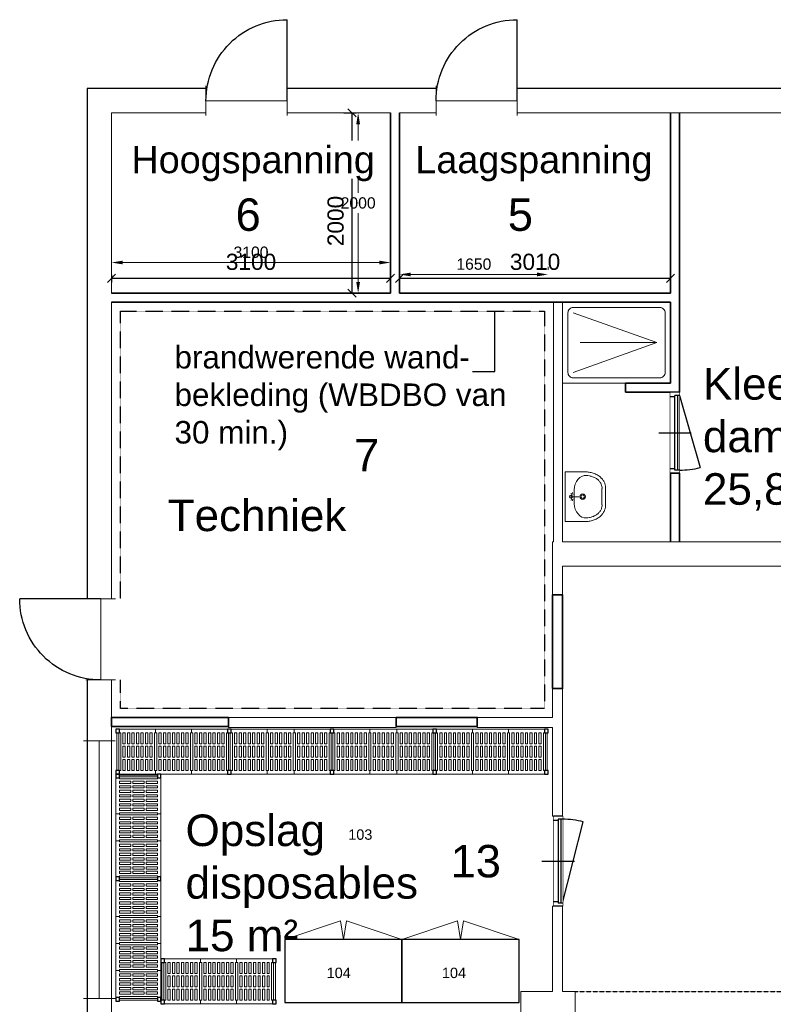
# Model space of a CAD drawing. Header units: millimetres. Extents: x 251300 to 581040, y -9130 to 111283.
# Tile 41 of 57: x 261435 to 269806, y 61315 to 72244. Entities that reach past the tile are written whole.
import ezdxf
from ezdxf.enums import TextEntityAlignment as Align

# ---------------------------------------------------------------- set-up
doc = ezdxf.new("R2010")
doc.units = ezdxf.units.MM
doc.set_wipeout_variables(frame=1)
doc.linetypes.add('DASHED', pattern=[0.75, 0.5, -0.25])
doc.linetypes.add('HIDDEN2', pattern=[0.1875, 0.125, -0.0625])
for name, color, linetype in [('A--$01A__Algemeen-Txt25', 2, 'Continuous'), ('A--L$01ADIM18', 1, 'Continuous'), ('A--L01A_Algemeen (lijnen t.b.v. tekst)', 1, 'Continuous'), ('A--L42B_Binnenwandafwerkingen', 2, 'Continuous'), ('A--L43A_Vloerafwerkingen', 1, 'Continuous')]:
    doc.layers.add(name, color=color, linetype=linetype)
for name, color, linetype, lineweight in [('APPARAAT1', 2, 'Continuous', 25), ('APPARAAT2', 1, 'Continuous', 20), ('APPARAAT3', 1, 'Continuous', 18), ('APPARAAT5', 7, 'Continuous', 5), ('BWK ALGEMEEN', 1, 'Continuous', 25), ('BWK MUREN', 3, 'Continuous', 35), ('MATEN', 10, 'Continuous', 20), ('POSITIENUMMER', 141, 'Continuous', 20), ('TEKST PS', 10, 'Continuous', 9), ('X-L21_C_buitenwanden', 7, 'Continuous', 30), ('X-L22_C_binnenwand', 7, 'Continuous', 13), ('X-L32_C_binnenwandopeningen', 1, 'Continuous', 5), ('X-L74_C_sanitair', 1, 'Continuous', 5), ('X-T22_C_ruimtelabel', 7, 'Continuous', 5)]:
    doc.layers.add(name, color=color, linetype=linetype, lineweight=lineweight)
doc.styles.add('DVD_ALG 1.8mm_RE', font='arial.ttf', dxfattribs={"height": 1.8})
doc.styles.add('DVD_ALG 2.5mm_RE', font='arial.ttf', dxfattribs={"height": 2.5})
doc.styles.add('PS', font='arial.ttf')
doc.styles.get("Standard").update_dxf_attribs({"font": 'arial.ttf'})
doc.dimstyles.new('DVD_18', dxfattribs={"dimtxt": 1.8, "dimasz": 0.9, "dimexe": 0.45, "dimexo": 0, "dimgap": 0.9, "dimtad": 1, "dimdec": 0, "dimdsep": 46, "dimtxsty": 'DVD_ALG 1.8mm_RE', "dimblk": 'OBLIQUE', "dimblk1": 'OBLIQUE', "dimblk2": 'OBLIQUE', "dimcen": 2.5, "dimclrd": 1, "dimclre": 1, "dimclrt": 1, "dimadec": 0, "dimazin": 0, "dimtfac": 1, "dimtdec": 4, "dimtix": 1, "dimtmove": 2, "dimatfit": 3, "dimfxl": 0.9, "dimfxlon": 1, "dimtolj": 1, "dimtzin": 0, "dimarcsym": 0})
doc.dimstyles.new('PS Standaard', dxfattribs={"dimscale": 20, "dimtxt": 2.5, "dimasz": 2.5, "dimexe": 1, "dimexo": 2, "dimgap": 1, "dimtad": 1, "dimtih": 1, "dimtoh": 1, "dimdec": 0, "dimrnd": 5, "dimzin": 0, "dimdsep": 46, "dimtxsty": 'PS', "dimcen": -0.25, "dimdle": 1, "dimclrd": 256, "dimclre": 256, "dimclrt": 7, "dimadec": 0, "dimazin": 0, "dimtfac": 1, "dimtdec": 0, "dimtofl": 0, "dimtmove": 1, "dimatfit": 3, "dimfxl": 1, "dimtfillclr": 256, "dimtolj": 1, "dimtzin": 0, "dimlwd": 9, "dimlwe": 9, "dimarcsym": 0})

# ---------------------------------------------------------------- blocks, each defined once
blk = doc.blocks.new('DVDVB_32_-S-_Raam')
at = {"linetype": 'Continuous', "lineweight": 13}
blk.add_wipeout([(0, 0.5), (1, 0.5), (1, -0.5), (0, -0.5)], dxfattribs=at)
at = {"color": 1, "linetype": 'ByBlock', "lineweight": -2}
for p, q in [((0, -0.5), (0, 0.5)), ((1, -0.5), (1, 0.5)), ((0, 0), (1, 0))]:
    blk.add_line(p, q, dxfattribs=at)
blk = doc.blocks.new('*U15')
at = {"layer": 'BWK ALGEMEEN'}
for p, q in [((965, 0), (63, 229)), ((0, 0), (1000, 0)), ((0, -100), (1000, -100))]:
    blk.add_line(p, q, dxfattribs=at)
blk.add_arc((978, 0), 943, 165.9426, 180, dxfattribs=at)
blk.add_wipeout([(0, 0), (0, -100), (1000, -100), (1000, 0)]).dxf.layer = 'BWK ALGEMEEN'
for p, q in [((500, -231), (500, 131)), ((0, 0), (0, -100)), ((35, 0), (35, -50)), ((965, 0), (965, -50)), ((1000, 0), (1000, -100)), ((35, -20), (965, -20)), ((35, -50), (965, -50)), ((50, -50), (50, -100)), ((950, -50), (950, -100))]:
    blk.add_line(p, q, dxfattribs=at)
blk = doc.blocks.new('legbord 500-400')
at = {"layer": 'APPARAAT2'}
for p, q in [((400, 500), (0, 500)), ((0, 500), (0, 460)), ((12.5, 460), (0, 460)), ((12.5, 250), (12.5, 460)), ((387.5, 250), (387.5, 460)), ((400, 460), (387.5, 460)), ((400, 460), (400, 500)), ((12.5, 250), (12.5, 40)), ((387.5, 250), (387.5, 40)), ((0, 40), (12.5, 40)), ((0, 40), (0, 0)), ((0, 0), (400, 0)), ((387.5, 40), (400, 40)), ((400, 0), (400, 40))]:
    blk.add_line(p, q, dxfattribs=at)
at = {"layer": 'APPARAAT5'}
for p, q in [((37.5, 336), (37.5, 460)), ((62.5, 460), (37.5, 460)), ((62.5, 336), (62.5, 460)), ((87.5, 336), (87.5, 460)), ((112.5, 460), (87.5, 460)), ((112.5, 336), (112.5, 460)), ((137.5, 336), (137.5, 460)), ((162.5, 460), (137.5, 460)), ((162.5, 336), (162.5, 460)), ((187.5, 336), (187.5, 460)), ((212.5, 460), (187.5, 460)), ((212.5, 336), (212.5, 460)), ((237.5, 336), (237.5, 460)), ((262.5, 460), (237.5, 460)), ((262.5, 336), (262.5, 460)), ((287.5, 336), (287.5, 460)), ((312.5, 460), (287.5, 460)), ((312.5, 336), (312.5, 460)), ((337.5, 336), (337.5, 460)), ((362.5, 460), (337.5, 460)), ((362.5, 336), (362.5, 460)), ((37.5, 336), (62.5, 336)), ((87.5, 336), (112.5, 336)), ((137.5, 336), (162.5, 336)), ((187.5, 336), (212.5, 336)), ((237.5, 336), (262.5, 336)), ((287.5, 336), (312.5, 336)), ((337.5, 336), (362.5, 336)), ((37.5, 312), (62.5, 312)), ((37.5, 250), (37.5, 312)), ((37.5, 250), (37.5, 188)), ((62.5, 250), (62.5, 312)), ((62.5, 250), (62.5, 188)), ((87.5, 312), (112.5, 312)), ((87.5, 250), (87.5, 312)), ((87.5, 250), (87.5, 188)), ((112.5, 250), (112.5, 312)), ((112.5, 250), (112.5, 188)), ((137.5, 312), (162.5, 312)), ((137.5, 250), (137.5, 312)), ((137.5, 250), (137.5, 188)), ((162.5, 250), (162.5, 312)), ((162.5, 250), (162.5, 188)), ((187.5, 312), (212.5, 312)), ((187.5, 250), (187.5, 312)), ((187.5, 250), (187.5, 188)), ((212.5, 250), (212.5, 312)), ((212.5, 250), (212.5, 188)), ((237.5, 312), (262.5, 312)), ((237.5, 250), (237.5, 312)), ((237.5, 250), (237.5, 188)), ((262.5, 250), (262.5, 312)), ((262.5, 250), (262.5, 188)), ((287.5, 312), (312.5, 312)), ((287.5, 250), (287.5, 312)), ((287.5, 250), (287.5, 188)), ((312.5, 250), (312.5, 312)), ((312.5, 250), (312.5, 188)), ((337.5, 312), (362.5, 312)), ((337.5, 250), (337.5, 312)), ((337.5, 250), (337.5, 188)), ((362.5, 250), (362.5, 312)), ((362.5, 250), (362.5, 188)), ((37.5, 188), (62.5, 188)), ((37.5, 164), (37.5, 40)), ((37.5, 164), (62.5, 164)), ((62.5, 164), (62.5, 40)), ((87.5, 188), (112.5, 188)), ((87.5, 164), (87.5, 40)), ((87.5, 164), (112.5, 164)), ((112.5, 164), (112.5, 40)), ((137.5, 188), (162.5, 188)), ((137.5, 164), (137.5, 40)), ((137.5, 164), (162.5, 164)), ((162.5, 164), (162.5, 40)), ((187.5, 188), (212.5, 188)), ((187.5, 164), (212.5, 164)), ((187.5, 164), (187.5, 40)), ((212.5, 164), (212.5, 40)), ((237.5, 188), (262.5, 188)), ((237.5, 164), (237.5, 40)), ((237.5, 164), (262.5, 164)), ((262.5, 164), (262.5, 40)), ((287.5, 188), (312.5, 188)), ((287.5, 164), (287.5, 40)), ((287.5, 164), (312.5, 164)), ((312.5, 164), (312.5, 40)), ((337.5, 188), (362.5, 188)), ((337.5, 164), (337.5, 40)), ((337.5, 164), (362.5, 164)), ((362.5, 164), (362.5, 40)), ((37.5, 40), (62.5, 40)), ((87.5, 40), (112.5, 40)), ((137.5, 40), (162.5, 40)), ((187.5, 40), (212.5, 40)), ((237.5, 40), (262.5, 40)), ((287.5, 40), (312.5, 40)), ((337.5, 40), (362.5, 40))]:
    blk.add_line(p, q, dxfattribs=at)
blk = doc.blocks.new('staander 500')
at = {"layer": 'APPARAAT1'}
for points in [[(0, 460), (40, 460), (40, 500), (0, 500)], [(0, 0), (40, 0), (40, 40), (0, 40)]]:
    blk.add_lwpolyline(points, close=True, dxfattribs=at)
at = {"layer": 'APPARAAT2'}
for p, q in [((10, 460), (10, 40)), ((30, 460), (30, 40))]:
    blk.add_line(p, q, dxfattribs=at)
blk = doc.blocks.new('*U37')
for name, p in [('staander 500', (0, -500)), ('legbord 500-400', (40, -500)), ('legbord 500-400', (440, -500)), ('legbord 500-400', (840, -500)), ('staander 500', (1240, -500))]:
    blk.add_blockref(name, p)
blk = doc.blocks.new('legbord 500-300')
at = {"layer": 'APPARAAT2'}
for p, q in [((300, 500), (0, 500)), ((0, 500), (0, 460)), ((12.5, 460), (0, 460)), ((12.5, 250), (12.5, 460)), ((287.5, 250), (287.5, 460)), ((300, 460), (287.5, 460)), ((300, 460), (300, 500)), ((12.5, 250), (12.5, 40)), ((287.5, 250), (287.5, 40)), ((0, 40), (12.5, 40)), ((0, 40), (0, 0)), ((0, 0), (300, 0)), ((287.5, 40), (300, 40)), ((300, 0), (300, 40))]:
    blk.add_line(p, q, dxfattribs=at)
at = {"layer": 'APPARAAT5'}
for p, q in [((37.5, 336), (37.5, 460)), ((62.5, 460), (37.5, 460)), ((62.5, 336), (62.5, 460)), ((87.5, 336), (87.5, 460)), ((112.5, 460), (87.5, 460)), ((112.5, 336), (112.5, 460)), ((137.5, 336), (137.5, 460)), ((162.5, 460), (137.5, 460)), ((162.5, 336), (162.5, 460)), ((187.5, 336), (187.5, 460)), ((212.5, 460), (187.5, 460)), ((212.5, 336), (212.5, 460)), ((237.5, 336), (237.5, 460)), ((262.5, 460), (237.5, 460)), ((262.5, 336), (262.5, 460)), ((37.5, 336), (62.5, 336)), ((87.5, 336), (112.5, 336)), ((137.5, 336), (162.5, 336)), ((187.5, 336), (212.5, 336)), ((237.5, 336), (262.5, 336)), ((37.5, 312), (62.5, 312)), ((37.5, 250), (37.5, 312)), ((37.5, 250), (37.5, 188)), ((62.5, 250), (62.5, 312)), ((62.5, 250), (62.5, 188)), ((87.5, 312), (112.5, 312)), ((87.5, 250), (87.5, 312)), ((87.5, 250), (87.5, 188)), ((112.5, 250), (112.5, 312)), ((112.5, 250), (112.5, 188)), ((137.5, 312), (162.5, 312)), ((137.5, 250), (137.5, 312)), ((137.5, 250), (137.5, 188)), ((162.5, 250), (162.5, 312)), ((162.5, 250), (162.5, 188)), ((187.5, 312), (212.5, 312)), ((187.5, 250), (187.5, 312)), ((187.5, 250), (187.5, 188)), ((212.5, 250), (212.5, 312)), ((212.5, 250), (212.5, 188)), ((237.5, 312), (262.5, 312)), ((237.5, 250), (237.5, 312)), ((237.5, 250), (237.5, 188)), ((262.5, 250), (262.5, 312)), ((262.5, 250), (262.5, 188)), ((37.5, 188), (62.5, 188)), ((37.5, 164), (37.5, 40)), ((37.5, 164), (62.5, 164)), ((62.5, 164), (62.5, 40)), ((87.5, 188), (112.5, 188)), ((87.5, 164), (87.5, 40)), ((87.5, 164), (112.5, 164)), ((112.5, 164), (112.5, 40)), ((137.5, 188), (162.5, 188)), ((137.5, 164), (137.5, 40)), ((137.5, 164), (162.5, 164)), ((162.5, 164), (162.5, 40)), ((187.5, 188), (212.5, 188)), ((187.5, 164), (187.5, 40)), ((187.5, 164), (212.5, 164)), ((212.5, 164), (212.5, 40)), ((237.5, 188), (262.5, 188)), ((237.5, 164), (237.5, 40)), ((237.5, 164), (262.5, 164)), ((262.5, 164), (262.5, 40)), ((37.5, 40), (62.5, 40)), ((87.5, 40), (112.5, 40)), ((137.5, 40), (162.5, 40)), ((187.5, 40), (212.5, 40)), ((237.5, 40), (262.5, 40))]:
    blk.add_line(p, q, dxfattribs=at)
blk = doc.blocks.new('*U36')
for name, p in [('staander 500', (0, -500)), ('legbord 500-400', (40, -500)), ('legbord 500-300', (440, -500)), ('legbord 500-400', (740, -500)), ('staander 500', (1140, -500))]:
    blk.add_blockref(name, p)
blk = doc.blocks.new('*U38')
for name, p in [('staander 500', (0, -500)), ('legbord 500-300', (40, -500)), ('legbord 500-300', (340, -500)), ('legbord 500-300', (640, -500)), ('legbord 500-400', (940, -500)), ('staander 500', (1340, -500))]:
    blk.add_blockref(name, p)
blk = doc.blocks.new('POSITIENUMMER')
at = {"layer": 'POSITIENUMMER', "style": 'PS', "flags": 1}
for tag, p in [('AFMETINGEN', (-1.22, -10.86)), ('OMSCHRIJVING', (-1.22, -14.79)), ('OPMERKINGEN', (-1.22, -18.98))]:
    blk.add_attdef(tag, p, '', height=2.8, dxfattribs=at)
blk.add_wipeout([(-5.03, 0), (-5.03, 0.11), (-5.02, 0.2), (-5, 0.34), (-4.97, 0.48), (-4.93, 0.6), (-4.86, 0.76), (-4.78, 0.92), (-4.69, 1.07), (-4.6, 1.2), (-4.54, 1.27), (-4.48, 1.34), (-4.43, 1.4), (-4.35, 1.49), (-4.26, 1.57), (-4.18, 1.64), (-4.07, 1.73), (-3.91, 1.86), (-3.77, 1.95), (-3.62, 2.05), (-3.49, 2.12), (-3.31, 2.22), (-3.18, 2.29), (-3.02, 2.36), (-2.86, 2.43), (-2.72, 2.48), (-2.53, 2.55), (-2.36, 2.61), (-2.17, 2.66), (-2, 2.71), (-1.73, 2.77), (-1.53, 2.81), (-1.37, 2.84), (-1.13, 2.88), (-0.93, 2.9), (-0.73, 2.92), (-0.52, 2.93), (-0.28, 2.95), (-0.09, 2.95), (0.17, 2.95), (0.35, 2.94), (0.58, 2.93), (0.78, 2.91), (1, 2.89), (1.15, 2.87), (1.32, 2.85), (1.47, 2.82), (1.68, 2.78), (1.88, 2.74), (2.01, 2.7), (2.16, 2.67), (2.37, 2.6), (2.54, 2.55), (2.65, 2.51), (2.78, 2.46), (2.91, 2.41), (3.05, 2.34), (3.21, 2.27), (3.32, 2.22), (3.46, 2.14), (3.61, 2.06), (3.73, 1.98), (3.85, 1.9), (4, 1.79), (4.11, 1.7), (4.21, 1.62), (4.33, 1.5), (4.43, 1.4), (4.53, 1.29), (4.62, 1.17), (4.69, 1.06), (4.77, 0.94), (4.83, 0.83), (4.89, 0.7), (4.93, 0.6), (4.97, 0.47), (4.99, 0.38), (5.02, 0.23), (5.03, 0.13), (5.03, 0.07), (5.03, 0.04), (5.03, -0.07), (5.02, -0.18), (5.02, -0.17), (5.01, -0.3), (4.96, -0.48), (4.92, -0.62), (4.88, -0.73), (4.79, -0.9), (4.74, -0.99), (4.69, -1.08), (4.62, -1.17), (4.52, -1.29), (4.44, -1.39), (4.37, -1.46), (4.28, -1.55), (4.2, -1.63), (4.05, -1.75), (3.95, -1.83), (3.83, -1.91), (3.65, -2.03), (3.52, -2.11), (3.37, -2.19), (3.23, -2.26), (3.12, -2.32), (2.93, -2.4), (2.81, -2.45), (2.67, -2.5), (2.5, -2.56), (2.26, -2.63), (2.12, -2.68), (1.9, -2.73), (1.71, -2.78), (1.55, -2.81), (1.41, -2.83), (1.28, -2.85), (1.11, -2.88), (0.84, -2.91), (0.68, -2.92), (0.46, -2.94), (0.29, -2.95), (0.1, -2.95), (-0.12, -2.95), (-0.33, -2.94), (-0.56, -2.93), (-0.83, -2.91), (-1.09, -2.88), (-1.3, -2.85), (-1.58, -2.8), (-1.83, -2.75), (-2.05, -2.69), (-2.13, -2.67), (-2.15, -2.67), (-2.41, -2.59), (-2.61, -2.52), (-2.79, -2.45), (-2.94, -2.39), (-3.08, -2.33), (-3.25, -2.25), (-3.37, -2.19), (-3.5, -2.12), (-3.64, -2.04), (-3.76, -1.96), (-3.89, -1.87), (-3.97, -1.81), (-4.08, -1.73), (-4.15, -1.67), (-4.32, -1.51), (-4.48, -1.35), (-4.55, -1.26), (-4.64, -1.14), (-4.73, -1), (-4.79, -0.9), (-4.86, -0.77), (-4.91, -0.65), (-4.94, -0.55), (-4.97, -0.44), (-5.01, -0.28), (-5.02, -0.19), (-5.03, -0.07)]).dxf.layer = 'POSITIENUMMER'
at = {"layer": 'POSITIENUMMER'}
blk.add_attdef('POS', text='', height=2.3, dxfattribs=at).set_placement((0, 0), align=Align.MIDDLE)
at = {"layer": 'POSITIENUMMER', "style": 'PS', "flags": 1}
blk.add_attdef('MERK-TYPE', (-1.22, -6.81), '', height=2.8, dxfattribs=at)
blk = doc.blocks.new('DVDVB_32_-S-_Deur')
at = {"linetype": 'Continuous', "lineweight": 13}
blk.add_wipeout([(0, -0.5), (1, -0.5), (1, 0.5), (0, 0.5)], dxfattribs=at)
at = {"color": 0, "linetype": 'ByBlock', "lineweight": -2}
for p, q in [((0, -0.5), (0, 0.5)), ((1, -0.5), (1, 0.5)), ((0, 0), (1, 0))]:
    blk.add_line(p, q, dxfattribs=at)
blk = doc.blocks.new('*D123')
at = {"layer": 'Defpoints', "color": 0, "transparency": 16777216}
for p in [(262455, 69593), (265555, 69593), (265555, 69548)]:
    blk.add_point(p, dxfattribs=at)
at = {"layer": 'MATEN', "linetype": 'Continuous', "lineweight": 9, "transparency": 16777216}
for p, q in [((262580, 69548), (265430, 69548)), ((262455, 69493), (262455, 69498)), ((265555, 69493), (265555, 69498))]:
    blk.add_line(p, q, dxfattribs=at)
at = {"layer": 'MATEN', "transparency": 16777216}
for points in [[(262580, 69569), (262580, 69528), (262455, 69548)], [(265430, 69569), (265430, 69528), (265555, 69548)]]:
    blk.add_solid(points, dxfattribs=at)
at = {"layer": 'MATEN', "color": 7, "transparency": 16777216, "insert": (264005, 69662), "char_height": 125, "attachment_point": 5, "style": 'PS'}
blk.add_mtext('\\A1;3100', dxfattribs=at)
blk = doc.blocks.new('*D124')
at = {"layer": 'Defpoints', "color": 0, "transparency": 16777216}
for p in [(267305, 69416), (265655, 69400), (267305, 69400)]:
    blk.add_point(p, dxfattribs=at)
at = {"layer": 'MATEN', "linetype": 'Continuous', "lineweight": 9, "transparency": 16777216}
for p, q in [((265655, 69500), (265655, 69466)), ((265780, 69416), (267180, 69416)), ((267305, 69500), (267305, 69466))]:
    blk.add_line(p, q, dxfattribs=at)
at = {"layer": 'MATEN', "transparency": 16777216}
for points in [[(265780, 69437), (265780, 69395), (265655, 69416)], [(267180, 69437), (267180, 69395), (267305, 69416)]]:
    blk.add_solid(points, dxfattribs=at)
at = {"layer": 'MATEN', "color": 7, "transparency": 16777216, "insert": (266480, 69530), "char_height": 125, "attachment_point": 5, "style": 'PS'}
blk.add_mtext('\\A1;1650', dxfattribs=at)
blk = doc.blocks.new('*D125')
at = {"layer": 'Defpoints', "color": 0, "transparency": 16777216}
for p in [(265054, 71209), (265195, 71209), (265054, 69209)]:
    blk.add_point(p, dxfattribs=at)
at = {"layer": 'MATEN', "linetype": 'Continuous', "lineweight": 9, "transparency": 16777216}
for p, q in [((265154, 71209), (265245, 71209)), ((265195, 71084), (265195, 70323)), ((265195, 69334), (265195, 70095)), ((265154, 69209), (265245, 69209))]:
    blk.add_line(p, q, dxfattribs=at)
at = {"layer": 'MATEN', "transparency": 16777216}
for points in [[(265174, 71084), (265216, 71084), (265195, 71209)], [(265174, 69334), (265216, 69334), (265195, 69209)]]:
    blk.add_solid(points, dxfattribs=at)
at = {"layer": 'MATEN', "color": 7, "transparency": 16777216, "insert": (265195, 70209), "char_height": 125, "attachment_point": 5, "style": 'PS'}
blk.add_mtext('\\A1;2000', dxfattribs=at)
blk = doc.blocks.new('_Oblique')
at = {"color": 0, "linetype": 'ByBlock', "lineweight": -2}
blk.add_line((-0.5, -0.5), (0.5, 0.5), dxfattribs=at)
blk = doc.blocks.new('*D190')
at = {"layer": 'A--L$01ADIM18', "color": 1, "lineweight": -2, "transparency": 16777216}
for p, q in [((262455, 69410), (262455, 69328)), ((262455, 69373), (265555, 69373)), ((265555, 69373), (265555, 69328))]:
    blk.add_line(p, q, dxfattribs=at)
at = {"layer": 'Defpoints', "color": 0, "transparency": 16777216}
for p in [(262455, 69500), (265555, 69431), (265555, 69373)]:
    blk.add_point(p, dxfattribs=at)
at = {"layer": 'A--L$01ADIM18', "color": 1, "lineweight": -2, "transparency": 16777216, "xscale": 90, "yscale": 90, "zscale": 90, "rotation": 180}
blk.add_blockref('_Oblique', (262455, 69373), dxfattribs=at)
at = {"layer": 'A--L$01ADIM18', "color": 1, "lineweight": -2, "transparency": 16777216, "xscale": 90, "yscale": 90, "zscale": 90}
blk.add_blockref('_Oblique', (265555, 69373), dxfattribs=at)
at = {"layer": 'A--L$01ADIM18', "color": 1, "transparency": 16777216, "insert": (264005, 69555), "char_height": 180, "attachment_point": 5, "style": 'DVD_ALG 1.8mm_RE'}
blk.add_mtext('\\A1;3100', dxfattribs=at)
blk = doc.blocks.new('*D191')
at = {"layer": 'A--L$01ADIM18', "color": 1, "lineweight": -2, "transparency": 16777216}
for p, q in [((265655, 69410), (265655, 69328)), ((268665, 69299), (268665, 69418)), ((265655, 69373), (268665, 69373))]:
    blk.add_line(p, q, dxfattribs=at)
at = {"layer": 'Defpoints', "color": 0, "transparency": 16777216}
for p in [(265655, 69500), (268665, 69373), (268665, 69209)]:
    blk.add_point(p, dxfattribs=at)
at = {"layer": 'A--L$01ADIM18', "color": 1, "lineweight": -2, "transparency": 16777216, "xscale": 90, "yscale": 90, "zscale": 90, "rotation": 180}
blk.add_blockref('_Oblique', (265655, 69373), dxfattribs=at)
at = {"layer": 'A--L$01ADIM18', "color": 1, "lineweight": -2, "transparency": 16777216, "xscale": 90, "yscale": 90, "zscale": 90}
blk.add_blockref('_Oblique', (268665, 69373), dxfattribs=at)
at = {"layer": 'A--L$01ADIM18', "color": 1, "transparency": 16777216, "insert": (267160, 69555), "char_height": 180, "attachment_point": 5, "style": 'DVD_ALG 1.8mm_RE'}
blk.add_mtext('\\A1;3010', dxfattribs=at)
blk = doc.blocks.new('*D192')
at = {"layer": 'A--L$01ADIM18', "color": 1, "lineweight": -2, "transparency": 16777216}
for p, q in [((265037, 71209), (265172, 71209)), ((265127, 69209), (265127, 71209)), ((265037, 69209), (265172, 69209))]:
    blk.add_line(p, q, dxfattribs=at)
at = {"layer": 'Defpoints', "color": 0, "transparency": 16777216}
for p in [(264530, 71209), (265127, 71209), (264005, 69209)]:
    blk.add_point(p, dxfattribs=at)
at = {"layer": 'A--L$01ADIM18', "color": 1, "lineweight": -2, "transparency": 16777216, "xscale": 90, "yscale": 90, "zscale": 90}
for p, rotation in [((265127, 71209), 90), ((265127, 69209), 270)]:
    blk.add_blockref('_Oblique', p, dxfattribs=dict(at, rotation=rotation))
at = {"layer": 'A--L$01ADIM18', "color": 1, "transparency": 16777216, "insert": (264945, 70009), "char_height": 180, "attachment_point": 5, "rotation": 90, "style": 'DVD_ALG 1.8mm_RE'}
blk.add_mtext('\\A1;2000', dxfattribs=at)
blk = doc.blocks.new('*U122')
at = {"layer": 'BWK ALGEMEEN'}
for p, q in [((85, 0), (887, 229)), ((950, 0), (50, 0)), ((950, -100), (50, -100))]:
    blk.add_line(p, q, dxfattribs=at)
blk.add_arc((-28, 0), 943, 0, 14.0574, dxfattribs=at)
blk.add_wipeout([(950, 0), (950, -100), (50, -100), (50, 0)]).dxf.layer = 'BWK ALGEMEEN'
for p, q in [((500, -231), (500, 131)), ((50, 0), (50, -100)), ((85, 0), (85, -50)), ((915, 0), (915, -50)), ((950, 0), (950, -100)), ((915, -20), (85, -20)), ((915, -50), (85, -50)), ((100, -50), (100, -100)), ((900, -50), (900, -100))]:
    blk.add_line(p, q, dxfattribs=at)
blk = doc.blocks.new('DVDVB_74_-S-_Wasbak')
at = {"color": 0, "linetype": 'ByBlock', "lineweight": -2}
for p, q in [((-79, -100), (79, -100)), ((0, -65), (-45, -82)), ((-37, -64), (-29, -89)), ((0, -65), (0, -153)), ((0, -65), (45, -82)), ((37, -64), (29, -89))]:
    blk.add_line(p, q, dxfattribs=at)
for centre, radius in [((0, -66), 17.5), ((0, -196), 30), ((0, -196), 20)]:
    blk.add_circle(centre, radius, dxfattribs=at)
blk.add_ellipse((-96, -211), major_axis=(136, 40), ratio=0.751905, start_param=1.224555, end_param=2.997882, dxfattribs=at)
at = {"color": 0, "linetype": 'ByBlock', "lineweight": -2, "extrusion": (0, 0, -1)}
blk.add_ellipse((96, -211), major_axis=(-136, 40), ratio=0.751905, start_param=1.224555, end_param=2.997882, dxfattribs=at)
at = {"color": 0, "linetype": 'ByBlock', "lineweight": -2}
for points in [[(-275, 0), (-275, -118), (-275, -235)], [(275, 0), (0, 0), (-275, 0)], [(275, -236), (275, -118), (275, 0)], [(-92, -451), (0, -450), (91, -450)]]:
    blk.add_open_spline(points, degree=2, dxfattribs=at)
for points in [[(-275, -235), (-270, -456), (-92, -451)], [(91, -450), (270, -456), (275, -236)]]:
    blk.add_rational_spline(points, [1, 0.707108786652, 1], degree=2, dxfattribs=at)
blk.add_rational_spline([(235, -235), (231, -415), (92, -411), (92, -410), (91, -410), (0, -410), (-91, -410), (-92, -410), (-93, -411), (-231, -415), (-235, -235)], [1, 0.707108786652, 1, 1, 1, 1, 1, 1, 1, 0.707108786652, 1], degree=2, knots=[0, 0, 0, 0.2, 0.2, 0.4, 0.4, 0.6, 0.6, 0.8, 0.8, 1, 1, 1], dxfattribs=at)

msp = doc.modelspace()

# ---------------------------------------------------------------- linework, layer by layer
at = {"layer": 'A--L01A_Algemeen (lijnen t.b.v. tekst)'}
msp.add_lwpolyline([(266465, 68338.3), (266714.7, 68338.3), (266714.7, 69008.8)], dxfattribs=at)
at = {"layer": 'A--L43A_Vloerafwerkingen', "linetype": 'HIDDEN2', "ltscale": 5}
msp.add_lwpolyline([(267606.9, 61455.8), (270779.6, 61455.8)], dxfattribs=at)
at = {"layer": 'APPARAAT1'}
for points in [[(264381.9, 61333.4), (265681.9, 61333.4), (265681.9, 62033.4), (264381.9, 62033.4)], [(265681.9, 61333.4), (266981.9, 61333.4), (266981.9, 62033.4), (265681.9, 62033.4)]]:
    msp.add_lwpolyline(points, close=True, dxfattribs=at)
at = {"layer": 'APPARAAT2'}
for p, q in [((267584.9, 68988.8), (268510.7, 68658.8)), ((267584.9, 68328.8), (268510.7, 68658.8)), ((268510.7, 68658.8), (267659.6, 68658.8)), ((268664.9, 68208.8), (267464.9, 68208.8))]:
    msp.add_line(p, q, dxfattribs=at)
msp.add_lwpolyline([(267464.9, 68208.8), (268664.9, 68208.8), (268664.9, 69108.8), (267464.9, 69108.8)], close=True, dxfattribs=at)
msp.add_lwpolyline([(267584.9, 68268.8), (268544.9, 68268.8, 0.4142136), (268604.9, 68328.8), (268604.9, 68988.8, 0.4142136), (268544.9, 69048.8), (267584.9, 69048.8, 0.4142136), (267524.9, 68988.8), (267524.9, 68328.8, 0.4142136)], format="xyb", close=True, dxfattribs=at)
at = {"layer": 'APPARAAT3'}
for points in [[(265031.9, 62033.4), (264998, 62239.6), (264381.9, 62033.4)], [(265031.9, 62033.4), (265065.8, 62239.6), (265681.9, 62033.4)], [(266331.9, 62033.4), (266298, 62239.6), (265681.9, 62033.4)], [(266331.9, 62033.4), (266365.8, 62239.6), (266981.9, 62033.4)]]:
    msp.add_lwpolyline(points, dxfattribs=at)
at = {"layer": 'BWK MUREN'}
for p, q in [((265554.9, 69208.8), (265554.9, 71208.8)), ((265654.9, 69208.8), (265654.9, 71208.8)), ((268664.9, 69208.8), (268664.9, 71208.8)), ((268764.9, 71208.8), (268764.9, 68108.8)), ((262454.9, 69208.8), (265554.9, 69208.8)), ((265654.9, 69208.8), (268664.9, 69208.8)), ((262454.9, 69108.8), (268664.9, 69108.8)), ((268664.9, 68208.8), (268664.9, 69108.8)), ((268164.9, 68108.8), (268164.9, 68208.8)), ((268164.9, 68208.8), (268664.9, 68208.8)), ((268764.9, 68108.8), (268164.9, 68108.8))]:
    msp.add_line(p, q, dxfattribs=at)
for points in [[(267354.9, 64818.8), (267464.9, 64818.8), (267464.9, 65858.8), (267354.9, 65858.8)], [(262454.9, 64398.8), (263754.9, 64398.8), (263754.9, 64498.8), (262454.9, 64498.8)], [(265617.9, 64398.8), (266517.9, 64398.8), (266517.9, 64498.8), (265617.9, 64498.8)]]:
    msp.add_lwpolyline(points, close=True, dxfattribs=at)
at = {"layer": 'X-L21_C_buitenwanden'}
msp.add_line((279444.9, 71478.8), (262184.9, 71478.8), dxfattribs=at)
at = {"layer": 'X-L22_C_binnenwand'}
for p, q in [((263504.9, 71208.8), (262454.9, 71208.8)), ((262454.9, 71208.8), (262454.9, 69398.8)), ((265554.9, 71208.8), (263504.9, 71208.8)), ((277349.9, 71208.8), (265654.9, 71208.8)), ((262454.9, 69398.8), (262454.9, 69208.8)), ((262454.9, 69108.8), (262454.9, 66448.8)), ((267464.9, 66448.8), (277374.9, 66448.8)), ((274949.9, 66178.8), (267464.9, 66178.8))]:
    msp.add_line(p, q, dxfattribs=at)
msp.add_lwpolyline([(267464.9, 69108.8), (267464.9, 66448.8), (270014.4, 66448.8), (270014.4, 66178.8), (267464.9, 66178.8), (267464.9, 65858.8), (267354.9, 65858.8), (267354.9, 66448.8), (267364.9, 66448.8), (267364.9, 69108.8)], dxfattribs=at)
msp.add_lwpolyline([(263754.9, 64498.8), (265617.9, 64498.8), (265617.9, 64388.8), (263754.9, 64388.8)], close=True, dxfattribs=at)

# ---------------------------------------------------------------- block references
for name, p in [('*U36', (263745.1, 64368.8)), ('*U36', (264885.1, 64368.8)), ('*U37', (266025.1, 64368.8)), ('*U37', (263005.1, 61820.4))]:
    msp.add_blockref(name, p)
at = {"layer": 'BWK ALGEMEEN', "rotation": 270}
msp.add_blockref('*U15', (267465.9, 63403.8), dxfattribs=at)
at = {"layer": 'X-L32_C_binnenwandopeningen', "xscale": 2859.993839, "yscale": 349.9994056, "rotation": 90}
msp.add_blockref('DVDVB_32_-S-_Raam', (262319.9, 61378.8), dxfattribs=at)
at = {"layer": 'X-L74_C_sanitair', "xscale": -0.999998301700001, "yscale": 0.9999983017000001, "rotation": 90.0575923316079}
msp.add_blockref('DVDVB_74_-S-_Wasbak', (267492.9, 66948.8), dxfattribs=at)

# ---------------------------------------------------------------- texts
at = {"layer": 'A--$01A__Algemeen-Txt25', "insert": (263155.2, 68622.6), "char_height": 250, "width": 4005.637, "attachment_point": 1, "style": 'DVD_ALG 2.5mm_RE'}
msp.add_mtext('brandwerende wand- bekleding (WBDBO van 30 min.)', dxfattribs=at)
at = {"layer": 'TEKST PS', "attachment_point": 1, "style": 'PS'}
for s, insert, char_height, width in [('Laagspanning', (265830.7, 70840.1), 300, 4029.885), ('Kleedruimte dames\\P25,8 m²', (269024.7, 68376.6), 350, 3500.981), ('Techniek', (263079.9, 66917.1), 350, 3500.981), ('Opslag disposables\\P15 m²', (263277.9, 63421), 350, 2416.453)]:
    msp.add_mtext(s, dxfattribs=dict(at, insert=insert, char_height=char_height, width=width))
at = {"layer": 'X-T22_C_ruimtelabel'}
for s, p in [('6', (263973.3, 70079.8)), ('5', (266997.1, 70079.8)), ('7', (265290.5, 67410.6)), ('13', (266501.2, 62903.5))]:
    msp.add_text(s, height=360, dxfattribs=at).set_placement(p, align=Align.MIDDLE_CENTER)

# ---------------------------------------------------------------- dimensions: what is measured, and where the dimension line sits
at = {"layer": 'A--L$01ADIM18'}
for base, p1, p2, override, picture, middle in [((265554.9, 69373.4), (262454.9, 69500.3), (265554.9, 69431.1), {"dimscale": 0, "dimtxt": 1.8, "dimasz": 0.9, "dimexe": 0.45, "dimexo": 0.9, "dimgap": 0.9, "dimclrt": 1, "dimfxl": 0.9, "dimfxlon": 1}, '*D190', (264004.9, 69555.3)), ((268664.9, 69373.4), (265654.9, 69500.3), (268664.9, 69208.8), {"dimscale": 0, "dimtxt": 1.8, "dimasz": 0.9, "dimexe": 0.45, "dimexo": 0.9, "dimclrt": 1, "dimfxl": 0.9, "dimfxlon": 1}, '*D191', (267159.9, 69555.3))]:
    dim = msp.add_linear_dim(base=base, p1=p1, p2=p2, dimstyle='DVD_18', override=override, dxfattribs=at)
    dim.commit()
    dim.dimension.update_dxf_attribs({"geometry": picture, "text_midpoint": middle})
at = {"layer": 'MATEN'}
dim = msp.add_linear_dim(base=(265195.1, 71208.8), p1=(265054.4, 69208.8), p2=(265054.4, 71208.8), angle=90, dimstyle='PS Standaard', dxfattribs=at)
dim.commit()
dim.dimension.update_dxf_attribs({"geometry": '*D125', "text_midpoint": (265195.1, 70208.8)})
for base, p1, p2, picture, middle in [((265554.9, 69548.3), (262454.9, 69593.3), (265554.9, 69593.3), '*D123', (264004.9, 69662.2)), ((267304.9, 69416.1), (265654.9, 69400.1), (267304.9, 69400.1), '*D124', (266479.9, 69530))]:
    dim = msp.add_linear_dim(base=base, p1=p1, p2=p2, dimstyle='PS Standaard', dxfattribs=at)
    dim.commit()
    dim.dimension.update_dxf_attribs({"geometry": picture, "text_midpoint": middle})

# ---------------------------------------------------------------- next in the draw order: linework, layer by layer
at = {"layer": 'X-L21_C_buitenwanden'}
msp.add_line((262184.9, 71478.8), (262184.9, 45238.2), dxfattribs=at)
at = {"layer": 'X-L22_C_binnenwand'}
msp.add_line((262454.9, 66448.8), (262454.9, 55268.8), dxfattribs=at)
for points in [[(267354.9, 63403.8), (267465.9, 63403.8), (267465.9, 64498.8), (267464.9, 64818.8), (267354.9, 64818.8), (267354.9, 64498.8), (266517.9, 64498.8), (266517.9, 64388.8), (267354.9, 64388.8)], [(267001.9, 61455.8), (267354.9, 61455.8), (267354.9, 62403.8), (267465.9, 62403.8), (267465.9, 61455.8), (267606.9, 61455.8), (267606.9, 61202.8), (267465.9, 61202.8), (267465.9, 58799.8), (267354.9, 58799.8), (267354.9, 61202.8), (267001.9, 61202.8)]]:
    msp.add_lwpolyline(points, close=True, dxfattribs=at)

# ---------------------------------------------------------------- next in the draw order: block references
msp.add_blockref('*U37', (262505.1, 64368.8))
at = {"rotation": 90}
for name, p in [('*U36', (262505.1, 62688.8)), ('*U38', (262505.1, 61348.8))]:
    msp.add_blockref(name, p, dxfattribs=at)
at = {"xscale": 50, "yscale": 50, "zscale": 50}
for p, values in [((265218.8, 63198.4), {'POS': '103'}), ((264979.1, 61663.6), {'POS': '104'}), ((266259.1, 61663.6), {'POS': '104'})]:
    msp.add_blockref('POSITIENUMMER', p, dxfattribs=at).add_auto_attribs(values)
at = {"layer": 'BWK ALGEMEEN', "rotation": 270}
msp.add_blockref('*U122', (268763.9, 68158.8), dxfattribs=at)
at = {"layer": 'X-L32_C_binnenwandopeningen', "xscale": 899.99, "yscale": 330, "rotation": 180}
for p in [(264404.9, 71343.8), (266959.9, 71343.8)]:
    msp.add_blockref('DVDVB_32_-S-_Deur', p, dxfattribs=at)

# ---------------------------------------------------------------- next in the draw order: linework, layer by layer
at = {"color": 0, "linetype": 'ByBlock', "lineweight": -2}
for p, q in [((264404.9, 71343.8), (264404.9, 72243.8)), ((266959.9, 71343.8), (266959.9, 72243.8))]:
    msp.add_line(p, q, dxfattribs=at)
at = {"color": 0, "linetype": 'ByBlock', "lineweight": -2, "extrusion": (0, 0, -1)}
for centre in [(264404.9, 71343.8), (266959.9, 71343.8)]:
    msp.add_ellipse(centre, major_axis=(-636.4, 636.4), ratio=1, start_param=5.4977871, end_param=7.0685835, dxfattribs=at)
at = {"layer": 'BWK MUREN'}
for points in [[(268663.9, 67208.8), (268762.8, 67208.8)], [(268664.8, 66448.8), (268663.9, 67208.8)], [(268763.9, 67208.8), (268763.9, 66448.8)]]:
    msp.add_lwpolyline(points, dxfattribs=at)

# ---------------------------------------------------------------- next in the draw order: block references
at = {"layer": 'X-L32_C_binnenwandopeningen', "xscale": 899.99, "yscale": 330, "rotation": 270}
msp.add_blockref('DVDVB_32_-S-_Deur', (262335.5, 65814.6), dxfattribs=at)

# ---------------------------------------------------------------- next in the draw order: dimensions: what is measured, and where the dimension line sits
at = {"layer": 'A--L$01ADIM18'}
dim = msp.add_linear_dim(base=(265127.2, 71208.8), p1=(264004.9, 69208.8), p2=(264529.9, 71208.8), angle=90, dimstyle='DVD_18', dxfattribs=at)
dim.commit()
dim.dimension.update_dxf_attribs({"geometry": '*D192', "text_midpoint": (264945.3, 70009.4), "dimtype": 160})

# ---------------------------------------------------------------- next in the draw order: linework, layer by layer
at = {"color": 0, "linetype": 'ByBlock', "lineweight": -2}
msp.add_line((262335.5, 65814.6), (261435.5, 65814.6), dxfattribs=at)
at = {"color": 0, "linetype": 'ByBlock', "lineweight": -2, "extrusion": (0, 0, -1)}
msp.add_ellipse((262335.5, 65814.6), major_axis=(-636.4, -636.4), ratio=1, start_param=5.4977871, end_param=7.0685835, dxfattribs=at)
at = {"layer": 'A--L42B_Binnenwandafwerkingen', "linetype": 'DASHED', "ltscale": 5}
msp.add_lwpolyline([(262554.9, 65814.6), (262554.9, 69008.8), (267264.9, 69008.8), (267264.9, 64598.8), (262554.9, 64598.8), (262554.9, 64914.6)], dxfattribs=at)

# ---------------------------------------------------------------- next in the draw order: texts
at = {"layer": 'TEKST PS', "insert": (262677.5, 70840.1), "char_height": 300, "width": 2754.005, "attachment_point": 1, "style": 'PS', "bg_fill": 3, "box_fill_scale": 1.2, "bg_fill_color": 256, "bg_fill_transparency": 0}
msp.add_mtext('Hoogspanning', dxfattribs=at)

doc.saveas('drawing.dxf')
